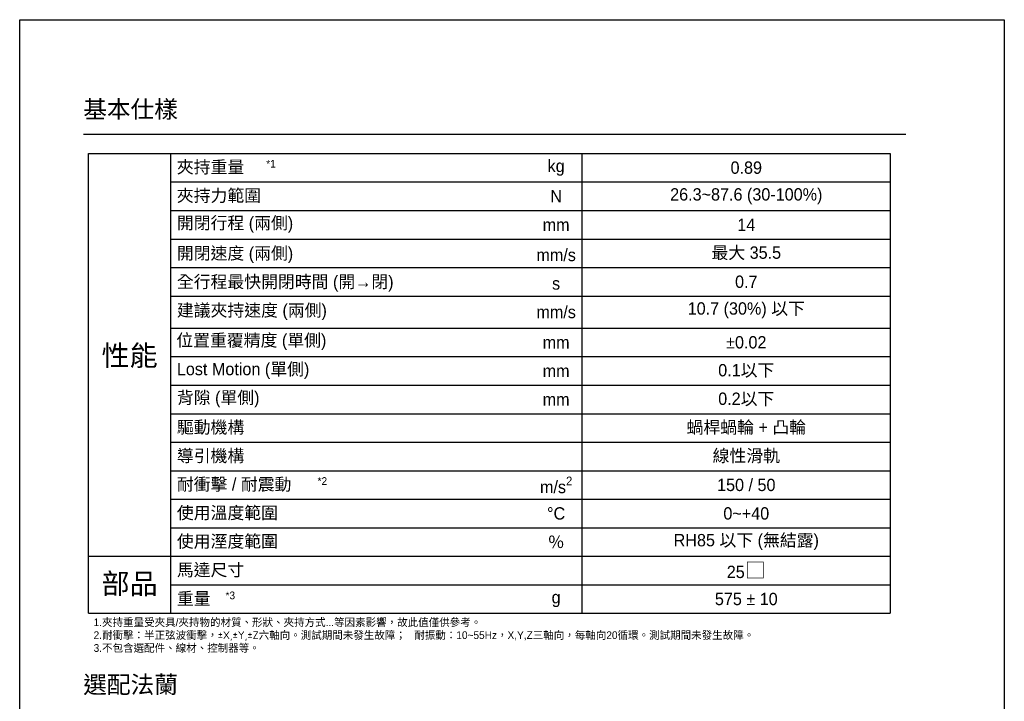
# Model space of a CAD drawing. Header units: millimetres. Extents: x 0 to 7391, y -1386 to 1500.
# Tile 22 of 127: x 1084 to 2042, y 666 to 1330. Entities that reach past the tile are written whole.
import ezdxf

# ---------------------------------------------------------------- set-up
doc = ezdxf.new("R2010")
doc.units = ezdxf.units.MM
doc.header["$LTSCALE"] = 0.5
doc.layers.add('5', color=7, linetype='Continuous')
doc.styles.get("Standard").update_dxf_attribs({"font": 'arial.ttf'})
doc.styles.add('尺寸標註', font='romans.shx', dxfattribs={"bigfont": 'CHINESET.SHX'})

msp = doc.modelspace()

# ---------------------------------------------------------------- linework, layer by layer
msp.add_line((1146.528, 1218.42), (1946.528, 1218.42))
at = {"color": 7}
msp.add_lwpolyline([(1084.391, 1329.753), (2042.36, 1329.753), (2042.36, 0), (1084.391, 0)], close=True, dxfattribs=at)
at = {"layer": '5', "color": 3}
for p, q in [((1151.315, 1199.535), (1931.315, 1199.535)), ((1151.315, 751.927), (1151.315, 1199.535)), ((1231.315, 751.927), (1231.315, 1199.535)), ((1631.315, 1199.535), (1631.315, 751.927)), ((1931.315, 1199.535), (1931.315, 751.927)), ((1231.315, 1171.773), (1931.315, 1171.773)), ((1231.315, 1144.012), (1931.315, 1144.012)), ((1231.315, 1116.25), (1931.315, 1116.25)), ((1231.315, 1088.489), (1931.315, 1088.489)), ((1231.315, 1060.727), (1931.315, 1060.727)), ((1231.315, 1029.543), (1931.315, 1029.543)), ((1231.315, 1001.782), (1931.315, 1001.782)), ((1231.315, 974.02), (1931.315, 974.02)), ((1231.315, 946.259), (1931.315, 946.259)), ((1231.315, 918.497), (1931.315, 918.497)), ((1231.315, 890.735), (1931.315, 890.735)), ((1231.315, 862.974), (1931.315, 862.974)), ((1231.315, 835.212), (1931.315, 835.212)), ((1151.315, 807.45), (1931.315, 807.45)), ((1231.315, 779.689), (1931.315, 779.689)), ((1151.315, 751.927), (1931.315, 751.927))]:
    msp.add_line(p, q, dxfattribs=at)

# ---------------------------------------------------------------- texts
for s, insert, char_height, width, attachment_point in [('{\\fPMingLiU|b0|i0|c136|p18;夾持重量}', (1237.315, 1185.654), 12.0155, 394.34013, 4), ('{\\fPMingLiU|b0|i0|c136|p18;kg}', (1606.315, 1185.654), 12.0155, 18.83912, 5), ('{\\fPMingLiU|b0|i0|c136|p18;夾持力範圍}', (1237.315, 1157.893), 12.0155, 240.623, 4), ('{\\fPMingLiU|b0|i0|c136|p18;N}', (1606.315, 1157.893), 12.0155, 240.623, 5), ('{\\fPMingLiU|b0|i0|c136|p18;開閉行程 (兩側)}', (1237.315, 1130.131), 12.0155, 394.34013, 4), ('{\\fPMingLiU|b0|i0|c136|p18;mm}', (1606.315, 1130.131), 12.0155, 240.623, 5), ('{\\fPMingLiU|b0|i0|c136|p18;開閉速度 (兩側)}', (1237.315, 1100.658), 12.0155, 338.51653, 4), ('{\\fPMingLiU|b0|i0|c136|p18;mm/s}', (1606.315, 1100.658), 12.0155, 82.74443, 5), ('{\\fPMingLiU|b0|i0|c136|p18;全行程最快開閉時間 (開→閉)}', (1237.315, 1072.897), 12.0155, 338.51653, 4), ('{\\fPMingLiU|b0|i0|c136|p18;s}', (1606.315, 1072.897), 12.0155, 82.74443, 5), ('{\\fPMingLiU|b0|i0|c136|p18;建議夾持速度 (兩側)}', (1237.315, 1045.135), 12.0155, 338.51653, 4), ('{\\fPMingLiU|b0|i0|c136|p18;mm/s}', (1606.315, 1045.135), 12.0155, 82.74443, 5), ('{\\fPMingLiU|b0|i0|c136|p18;位置重覆精度 (單側)}', (1236.815, 1015.952), 12.0155, 327.18999, 4), ('{\\fPMingLiU|b0|i0|c136|p18;mm}', (1606.315, 1015.663), 12.0155, 240.623, 5), ('{\\fPMingLiU|b0|i0|c136|p18;性能}', (1191.315, 1001.782), 20, 68.91637, 5), ('{\\fPMingLiU|b0|i0|c136|p18;Lost Motion (單側)}', (1237.315, 987.901), 12.0155, 327.18999, 4), ('{\\fPMingLiU|b0|i0|c136|p18;mm}', (1606.315, 987.901), 12.0155, 48.0957, 5), ('{\\fPMingLiU|b0|i0|c136|p18;背隙 (單側)}', (1237.315, 960.139), 12.0155, 327.18999, 4), ('{\\fPMingLiU|b0|i0|c136|p18;mm}', (1606.315, 960.139), 12.0155, 48.0957, 5), ('{\\fPMingLiU|b0|i0|c136|p18;驅動機構}', (1237.315, 932.378), 12.0155, 327.18999, 4), ('{\\fPMingLiU|b0|i0|c136|p18;導引機構}', (1237.315, 904.616), 12.0155, 327.18999, 4), ('{\\fPMingLiU|b0|i0|c136|p18;耐衝擊 / 耐震動}', (1237.315, 876.855), 12.0155, 327.18999, 4), ('\\A1;{\\fPMingLiU|b0|i0|c136|p18;m/s\\H0.7x;\\S2^ ;}', (1606.315, 876.855), 12.0155, 46.2082, 5), ('{\\fPMingLiU|b0|i0|c136|p18;使用溫度範圍}', (1237.315, 849.093), 12.0155, 327.18999, 4), ('{\\fPMingLiU|b0|i0|c136|p18;°C}', (1606.315, 849.093), 12.0155, 45.90628, 5), ('{\\fPMingLiU|b0|i0|c136|p18;使用溼度範圍}', (1237.315, 821.331), 12.0155, 394.34013, 4), ('{\\fPMingLiU|b0|i0|c136|p18;％}', (1606.315, 821.331), 12.0155, 35.36851, 5), ('{\\fPMingLiU|b0|i0|c136|p18;馬達尺寸}', (1237.315, 793.57), 12.0155, 327.18999, 4), ('{\\fPMingLiU|b0|i0|c136|p18;部品}', (1191.315, 779.689), 20, 66.54125, 5), ('{\\fPMingLiU|b0|i0|c136|p18;重量}', (1237.315, 765.808), 12.0155, 394.34013, 4), ('{\\fPMingLiU|b0|i0|c136|p18;g}', (1606.315, 765.808), 12.0155, 18.83912, 5)]:
    msp.add_mtext(s, dxfattribs=dict(insert=insert, char_height=char_height, width=width, attachment_point=attachment_point))
at = {"color": 1, "char_height": 7.5, "attachment_point": 1}
for s, width, insert in [('{\\fPMingLiU|b0|i0|c136|p18;*1}', 19.83695, (1324.245, 1193.226)), ('{\\fPMingLiU|b0|i0|c136|p18;*2}', 19.83695, (1374.245, 884.426)), ('{\\fPMingLiU|b0|i0|c136|p18;*3}', 19.83695, (1284.662, 773.129)), ('{\\fPMingLiU|b0|i0|c136|p18;1.夾持重量受夾具/夾持物的材質、形狀、夾持方式...等因素影響，故此值僅供參考。\\P2.耐衝擊：半正弦波衝擊，\\fISOCPEUR|b0|i0|c0|p34;±X,±Y,±Z\\fPMingLiU|b0|i0|c136|p18;六軸向。測試期間未發生故障；   耐振動：10~55Hz，X,Y,Z三軸向，每軸向20循環。測試期間未發生故障。\\P3.不包含選配件、線材、控制器等。}', 786.11393, (1156.315, 746.927))]:
    msp.add_mtext_dynamic_manual_height_columns(s, width=width, gutter_width=12.5, heights=[0], dxfattribs=dict(at, insert=insert))
at = {"color": 2, "char_height": 12.0155, "width": 327.18999, "attachment_point": 5}
for s, insert in [('{\\fPMingLiU|b0|i0|c136|p18;0.89}', (1791.315, 1185.654)), ('{\\fPMingLiU|b0|i0|c136|p18;26.3~87.6 (30-100%)}', (1791.315, 1157.893)), ('{\\fPMingLiU|b0|i0|c136|p18;14}', (1791.315, 1130.131)), ('{\\fPMingLiU|b0|i0|c136|p18;最大 35.5}', (1791.315, 1102.369)), ('{\\fPMingLiU|b0|i0|c136|p18;0.7}', (1791.315, 1074.608)), ('{\\fPMingLiU|b0|i0|c136|p18;10.7 (30%) 以下}', (1791.315, 1046.846)), ('{\\fPMingLiU|b0|i0|c0|p18;±\\fPMingLiU|b0|i0|c136|p18;0.02}', (1791.315, 1015.663)), ('{\\fPMingLiU|b0|i0|c136|p18;0.1以下}', (1791.315, 987.901)), ('{\\fPMingLiU|b0|i0|c136|p18;0.2以下}', (1791.315, 960.139)), ('{\\fPMingLiU|b0|i0|c136|p18;蝸桿蝸輪 + 凸輪}', (1791.315, 932.378)), ('{\\fPMingLiU|b0|i0|c136|p18;線性滑軌}', (1791.315, 904.616)), ('{\\fPMingLiU|b0|i0|c136|p18;150 / 50}', (1791.315, 876.855)), ('\\A1;{\\fPMingLiU|b0|i0|c136|p18;0~+40}', (1791.315, 849.093)), ('\\A1;{\\fPMingLiU|b0|i0|c136|p18;RH85 以下 (無結露)}', (1791.315, 821.331)), ('{\\fPMingLiU|b0|i0|c136|p18;25\\fArial|b0|i0|c0|p34;\\H1.25x;□}', (1791.315, 793.57)), ('{\\fPMingLiU|b0|i0|c136|p18;575 \\fPMingLiU|b0|i0|c0|p18;± \\fPMingLiU|b0|i0|c136|p18;10}', (1791.315, 765.808))]:
    msp.add_mtext(s, dxfattribs=dict(at, insert=insert))
at = {"layer": '5', "color": 0, "char_height": 16.87958, "attachment_point": 1, "style": '尺寸標註'}
for s, insert in [('{\\fPMingLiU|b0|i0|c136|p18;基本仕樣}', (1146.217, 1251.014)), ('{\\fPMingLiU|b0|i0|c136|p18;選配法蘭}', (1146.217, 691.014))]:
    msp.add_mtext(s, dxfattribs=dict(at, insert=insert))

doc.saveas('drawing.dxf')
